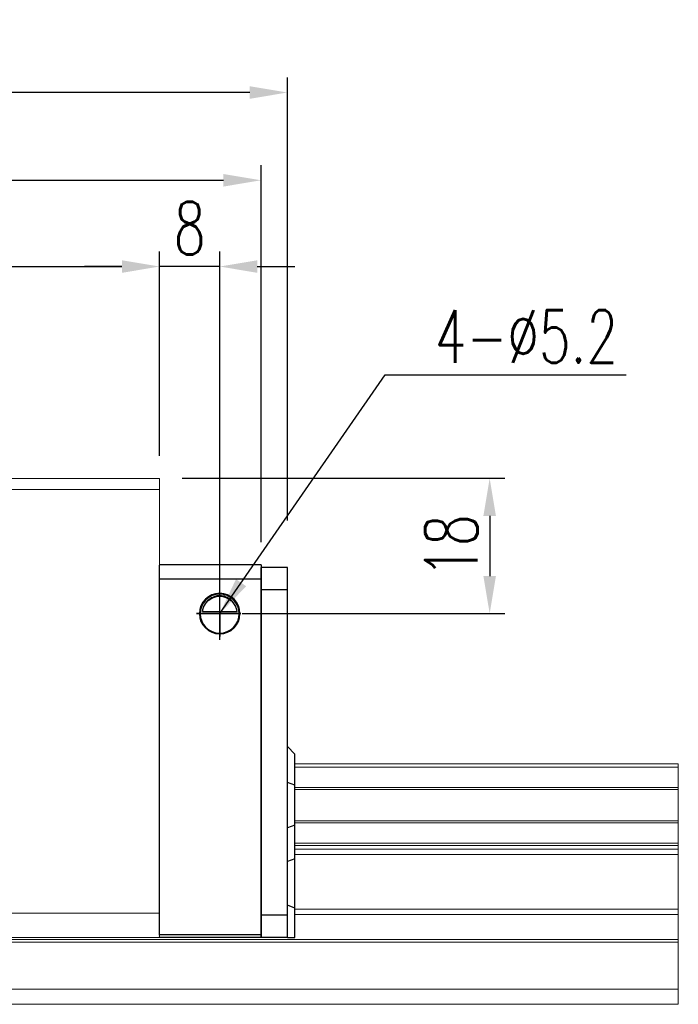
# Model space of a CAD drawing. Header units: millimetres. Extents: x 8 to 529, y 598 to 778.
# Tile 52 of 52: x 441 to 529, y 622 to 753. Entities that reach past the tile are written whole.
import ezdxf

# ---------------------------------------------------------------- set-up
doc = ezdxf.new("R2010")
doc.units = ezdxf.units.MM
doc.header["$PDSIZE"] = -1
for name, color, linetype in [('2', 7, 'Continuous'), ('DIM', 4, 'Continuous'), ('OUT', 3, 'Continuous')]:
    doc.layers.add(name, color=color, linetype=linetype)
doc.styles.add('DIM-7', font='SIMPLEX.shx', dxfattribs={"width": 0.7, "bigfont": 'chineset.shx'})
doc.dimstyles.new('CNS', dxfattribs={"dimtxt": 3.5, "dimasz": 2.5, "dimexe": 1, "dimexo": 1.5, "dimgap": 0.09, "dimtad": 0, "dimdsep": 46, "dimtxsty": 'DIM-7', "dimcen": 0.09, "dimclrd": 1, "dimclre": 1, "dimclrt": 4, "dimadec": 0, "dimazin": 0, "dimtfac": 1, "dimtix": 1, "dimtmove": 2, "dimatfit": 3, "dimfxl": 1, "dimtvp": 0.971429, "dimtolj": 1, "dimarcsym": 0})

# ---------------------------------------------------------------- blocks, each defined once
blk = doc.blocks.new('*D14')
at = {"color": 7, "lineweight": -2, "transparency": 16777216}
for p, q in [((319.89, 694.74), (319.89, 721.93)), ((459.89, 694.74), (459.89, 721.93)), ((324.89, 719.93), (454.89, 719.93))]:
    blk.add_line(p, q, dxfattribs=at)
at = {"color": 7, "transparency": 16777216}
for points in [[(324.89, 720.76), (324.89, 719.09), (319.89, 719.93)], [(454.89, 720.76), (454.89, 719.09), (459.89, 719.93)]]:
    blk.add_solid(points, dxfattribs=at)
at = {"layer": 'DEFPOINTS', "color": 0, "transparency": 16777216}
for p in [(459.89, 719.93), (319.89, 691.74), (459.89, 691.74)]:
    blk.add_point(p, dxfattribs=at)
at = {"color": 7, "transparency": 16777216, "insert": (389.89, 725.03), "char_height": 7, "attachment_point": 5, "style": 'DIM-7'}
blk.add_mtext('\\A1;140', dxfattribs=at)
blk = doc.blocks.new('*D15')
at = {"color": 7, "lineweight": -2, "transparency": 16777216}
for p, q in [((302.89, 682.89), (302.89, 745.09)), ((476.89, 686.14), (476.89, 745.09)), ((471.89, 743.09), (307.89, 743.09))]:
    blk.add_line(p, q, dxfattribs=at)
at = {"color": 7, "transparency": 16777216}
for points in [[(307.89, 743.92), (307.89, 742.25), (302.89, 743.09)], [(471.89, 743.92), (471.89, 742.25), (476.89, 743.09)]]:
    blk.add_solid(points, dxfattribs=at)
at = {"layer": 'DEFPOINTS', "color": 0, "transparency": 16777216}
for p in [(302.89, 743.09), (476.89, 683.14), (302.89, 679.89)]:
    blk.add_point(p, dxfattribs=at)
at = {"color": 7, "transparency": 16777216, "insert": (389.89, 748.19), "char_height": 7, "attachment_point": 5, "style": 'DIM-7'}
blk.add_mtext('\\A1;174', dxfattribs=at)
blk = doc.blocks.new('*D16')
at = {"color": 7, "lineweight": -2, "transparency": 16777216}
for p, q in [((459.89, 694.74), (459.89, 721.93)), ((467.89, 676.74), (467.89, 721.93)), ((454.89, 719.93), (449.89, 719.93)), ((467.89, 719.93), (459.89, 719.93)), ((472.89, 719.93), (477.89, 719.93))]:
    blk.add_line(p, q, dxfattribs=at)
at = {"color": 7, "transparency": 16777216}
for points in [[(454.89, 720.76), (454.89, 719.09), (459.89, 719.93)], [(472.89, 720.76), (472.89, 719.09), (467.89, 719.93)]]:
    blk.add_solid(points, dxfattribs=at)
at = {"layer": 'DEFPOINTS', "color": 0, "transparency": 16777216}
for p in [(459.89, 719.93), (459.89, 691.74), (467.89, 673.74)]:
    blk.add_point(p, dxfattribs=at)
at = {"color": 7, "transparency": 16777216, "insert": (463.89, 725.03), "char_height": 7, "attachment_point": 5, "style": 'DIM-7'}
blk.add_mtext('\\A1;8', dxfattribs=at)
blk = doc.blocks.new('*D17')
at = {"color": 7, "lineweight": -2, "transparency": 16777216}
for p, q in [((462.89, 691.74), (505.8, 691.74)), ((503.8, 686.74), (503.8, 678.74)), ((470.89, 673.74), (505.8, 673.74))]:
    blk.add_line(p, q, dxfattribs=at)
at = {"color": 7, "transparency": 16777216}
for points in [[(502.96, 686.74), (504.63, 686.74), (503.8, 691.74)], [(502.96, 678.74), (504.63, 678.74), (503.8, 673.74)]]:
    blk.add_solid(points, dxfattribs=at)
at = {"layer": 'DEFPOINTS', "color": 0, "transparency": 16777216}
for p in [(459.89, 691.74), (467.89, 673.74), (503.8, 673.74)]:
    blk.add_point(p, dxfattribs=at)
at = {"color": 7, "transparency": 16777216, "insert": (498.7, 682.74), "char_height": 7, "attachment_point": 5, "rotation": 90, "style": 'DIM-7'}
blk.add_mtext('\\A1;18', dxfattribs=at)
blk = doc.blocks.new('*D22')
at = {"layer": 'DEFPOINTS', "color": 0, "transparency": 16777216}
for p in [(473.39, 731.41), (306.39, 680.24), (473.39, 680.24)]:
    blk.add_point(p, dxfattribs=at)
at = {"layer": 'DIM', "color": 7, "lineweight": -2, "transparency": 16777216}
for p, q in [((306.39, 683.24), (306.39, 733.41)), ((473.39, 683.24), (473.39, 733.41)), ((311.39, 731.41), (468.39, 731.41))]:
    blk.add_line(p, q, dxfattribs=at)
at = {"layer": 'DIM', "color": 7, "transparency": 16777216}
for points in [[(311.39, 732.24), (311.39, 730.57), (306.39, 731.41)], [(468.39, 732.24), (468.39, 730.57), (473.39, 731.41)]]:
    blk.add_solid(points, dxfattribs=at)
at = {"layer": 'DIM', "color": 7, "transparency": 16777216, "insert": (389.89, 736.51), "char_height": 7, "attachment_point": 5, "style": 'DIM-7'}
blk.add_mtext('\\A1;167', dxfattribs=at)

msp = doc.modelspace()

# ---------------------------------------------------------------- linework, layer by layer
at = {"layer": '2', "color": 0, "linetype": 'Continuous'}
for p, q in [((473.387, 680.235), (459.887, 680.235)), ((459.887, 631.035), (459.887, 680.185)), ((473.387, 680.235), (473.387, 678.335)), ((473.387, 679.885), (473.387, 676.885)), ((476.887, 679.885), (473.387, 679.885)), ((473.387, 676.885), (473.387, 679.885)), ((476.887, 676.885), (476.887, 679.885)), ((473.387, 678.335), (459.887, 678.335)), ((473.387, 678.335), (473.387, 631.035)), ((473.387, 676.885), (473.387, 633.635)), ((476.887, 676.885), (473.387, 676.885)), ((473.387, 633.635), (473.387, 676.885)), ((476.887, 633.635), (476.887, 676.885)), ((470.487, 673.735), (465.287, 673.735)), ((465.578, 674.01), (470.196, 674.01)), ((465.606, 674.035), (470.167, 674.035)), ((477.887, 655.035), (476.887, 656.035)), ((477.887, 650.888), (477.887, 655.035)), ((477.887, 650.888), (476.887, 651.252)), ((477.887, 645.583), (477.887, 650.888)), ((477.887, 645.583), (476.887, 645.219)), ((477.887, 641.114), (477.887, 645.583)), ((477.887, 641.114), (476.887, 640.75)), ((477.887, 634.524), (477.887, 641.114)), ((477.887, 634.524), (476.887, 634.938)), ((477.887, 630.635), (477.887, 634.524)), ((473.387, 633.635), (473.387, 630.635)), ((473.387, 633.635), (476.887, 633.635)), ((473.387, 630.635), (473.387, 633.635)), ((476.887, 630.635), (476.887, 633.635)), ((459.807, 631.035), (473.387, 631.035)), ((473.387, 630.635), (459.807, 630.635)), ((473.387, 630.635), (473.387, 631.035)), ((476.887, 630.635), (473.387, 630.635)), ((476.887, 630.635), (477.887, 630.635))]:
    msp.add_line(p, q, dxfattribs=at)
for radius, start, end in [(2.7, 90, 270), (2.6, 90, 270), (2.7, 270, 90), (2.6, 270, 90)]:
    msp.add_arc((467.887, 673.735), radius, start, end, dxfattribs=at)
at = {"layer": '2', "color": 0, "linetype": 'Continuous', "extrusion": (0, 0, -1)}
for start, end in [(7.49472, 90), (90, 172.50528)]:
    msp.add_arc((-467.887, 673.735), 2.3, start, end, dxfattribs=at)
at = {"layer": '2', "color": 0, "linetype": 'Continuous'}
for points, knots in [([(467.887, 676.115), (467.761, 676.115), (467.633, 676.104), (467.338, 676.053), (467.175, 676.004), (466.736, 675.821), (466.48, 675.648), (466.088, 675.255), (465.935, 675.048), (465.724, 674.628), (465.651, 674.42), (465.596, 674.14), (465.585, 674.076), (465.578, 674.01)], [0, 0, 0, 0, 0.0998047, 0.0998047, 0.2515472, 0.2515472, 0.5439534, 0.5439534, 0.769985, 0.769985, 0.9482846, 0.9482846, 1, 1, 1, 1]), ([(470.196, 674.01), (470.169, 674.243), (470.107, 674.47), (469.935, 674.875), (469.824, 675.06), (469.508, 675.461), (469.28, 675.656), (468.86, 675.9), (468.679, 675.979), (468.366, 676.066), (468.244, 676.09), (468.042, 676.111), (467.964, 676.115), (467.887, 676.115)], [0, 0, 0, 0, 0.187135, 0.187135, 0.3722972, 0.3722972, 0.651232, 0.651232, 0.8354912, 0.8354912, 0.9393137, 0.9393137, 1, 1, 1, 1])]:
    msp.add_open_spline(points, degree=3, knots=knots, dxfattribs=at)
for points in [[(465.578, 674.01), (465.587, 674.019), (465.597, 674.027), (465.606, 674.035)], [(470.167, 674.035), (470.177, 674.027), (470.186, 674.019), (470.196, 674.01)]]:
    msp.add_open_spline(points, degree=3, dxfattribs=at)
at = {"layer": 'DIM', "color": 0}
for p, q in [((467.887, 670.26), (467.887, 677.094)), ((470.703, 673.735), (464.819, 673.735)), ((464.819, 673.735), (467.887, 673.735)), ((467.887, 673.735), (470.703, 673.735)), ((467.887, 673.735), (467.887, 670.696))]:
    msp.add_line(p, q, dxfattribs=at)
at = {"layer": 'OUT', "color": 0, "linetype": 'Continuous', "lineweight": 15}
for p, q in [((459.887, 691.735), (319.887, 691.735)), ((459.887, 690.235), (459.887, 691.735)), ((459.887, 690.235), (319.887, 690.235)), ((459.887, 633.885), (459.887, 690.235)), ((477.887, 653.735), (528.887, 653.735)), ((477.887, 653.311), (528.887, 653.311)), ((528.887, 653.311), (528.887, 653.735)), ((528.887, 650.599), (528.887, 653.311)), ((477.887, 650.599), (528.887, 650.599)), ((477.887, 650.305), (528.887, 650.305)), ((528.887, 650.305), (528.887, 650.599)), ((528.887, 646.166), (528.887, 650.305)), ((477.887, 646.166), (528.887, 646.166)), ((528.887, 645.872), (528.887, 646.166)), ((477.887, 645.872), (528.887, 645.872)), ((528.887, 643.16), (528.887, 645.872)), ((477.887, 643.16), (528.887, 643.16)), ((477.887, 642.882), (528.887, 642.882)), ((477.887, 642.381), (528.887, 642.381)), ((528.887, 642.882), (528.887, 643.16)), ((528.887, 642.381), (528.887, 642.882)), ((528.887, 641.674), (528.887, 642.381)), ((477.887, 641.674), (528.887, 641.674)), ((528.887, 634.4), (528.887, 641.674)), ((477.887, 634.4), (528.887, 634.4)), ((528.887, 633.693), (528.887, 634.4)), ((459.887, 633.885), (319.887, 633.885)), ((459.887, 630.635), (459.887, 633.885)), ((459.887, 633.635), (459.887, 630.635)), ((477.887, 633.693), (528.887, 633.693)), ((528.887, 630.382), (528.887, 633.693)), ((248.629, 630.382), (528.887, 630.382)), ((459.887, 630.635), (319.887, 630.635)), ((528.887, 630.028), (528.887, 630.382)), ((248.85, 630.028), (528.887, 630.028)), ((528.887, 623.735), (528.887, 630.028)), ((250.49, 623.735), (528.887, 623.735)), ((528.887, 621.735), (528.887, 623.735)), ((194.887, 621.735), (528.887, 621.735))]:
    msp.add_line(p, q, dxfattribs=at)

# ---------------------------------------------------------------- texts
at = {"layer": 'DIM', "color": 0, "insert": (496.498, 707.131), "char_height": 7, "attachment_point": 7, "style": 'DIM-7'}
msp.add_mtext('\\A1;4-%%C5.2', dxfattribs=at)

# ---------------------------------------------------------------- dimensions: what is measured, and where the dimension line sits
at = {"color": 0}
for base, p1, p2, picture, middle in [((302.887, 743.087), (476.887, 683.135), (302.887, 679.885), '*D15', (389.887, 748.187)), ((459.887, 719.925), (319.887, 691.735), (459.887, 691.735), '*D14', (389.887, 725.025)), ((459.887, 719.925), (467.887, 673.735), (459.887, 691.735), '*D16', (463.887, 725.025))]:
    dim = msp.add_linear_dim(base=base, p1=p1, p2=p2, dimstyle='CNS', override={"dimscale": 2, "dimgap": 0.8, "dimtad": 1, "dimclrd": 7, "dimclre": 7, "dimclrt": 7, "dimadec": 2, "dimazin": 2, "dimtmove": 1}, dxfattribs=at)
    dim.commit()
    dim.dimension.update_dxf_attribs({"geometry": picture, "text_midpoint": middle})
dim = msp.add_linear_dim(base=(503.795, 673.735), p1=(459.887, 691.735), p2=(467.887, 673.735), angle=90, dimstyle='CNS', override={"dimscale": 2, "dimgap": 0.8, "dimtad": 1, "dimclrd": 7, "dimclre": 7, "dimclrt": 7, "dimadec": 2, "dimazin": 2, "dimtmove": 1}, dxfattribs=at)
dim.commit()
dim.dimension.update_dxf_attribs({"geometry": '*D17', "text_midpoint": (498.695, 682.735)})
at = {"layer": 'DIM', "color": 0}
dim = msp.add_linear_dim(base=(473.387, 731.406), p1=(306.387, 680.235), p2=(473.387, 680.235), dimstyle='CNS', override={"dimscale": 2, "dimgap": 0.8, "dimtad": 1, "dimclrd": 7, "dimclre": 7, "dimclrt": 7, "dimtmove": 1}, dxfattribs=at)
dim.commit()
dim.dimension.update_dxf_attribs({"geometry": '*D22', "text_midpoint": (389.887, 736.506)})

# ---------------------------------------------------------------- leaders
at = {"layer": 'DIM', "color": 0, "annotation_type": 0, "has_hookline": 1, "hookline_direction": 0, "text_width": 25.433}
msp.add_leader([(467.887, 673.735), (489.898, 705.531), (494.898, 705.531)], dimstyle='CNS', override={"dimscale": 2, "dimgap": 0.8, "dimtad": 1, "dimclrd": 7, "dimclre": 4, "dimtmove": 1}, dxfattribs=at)

doc.saveas('drawing.dxf')
